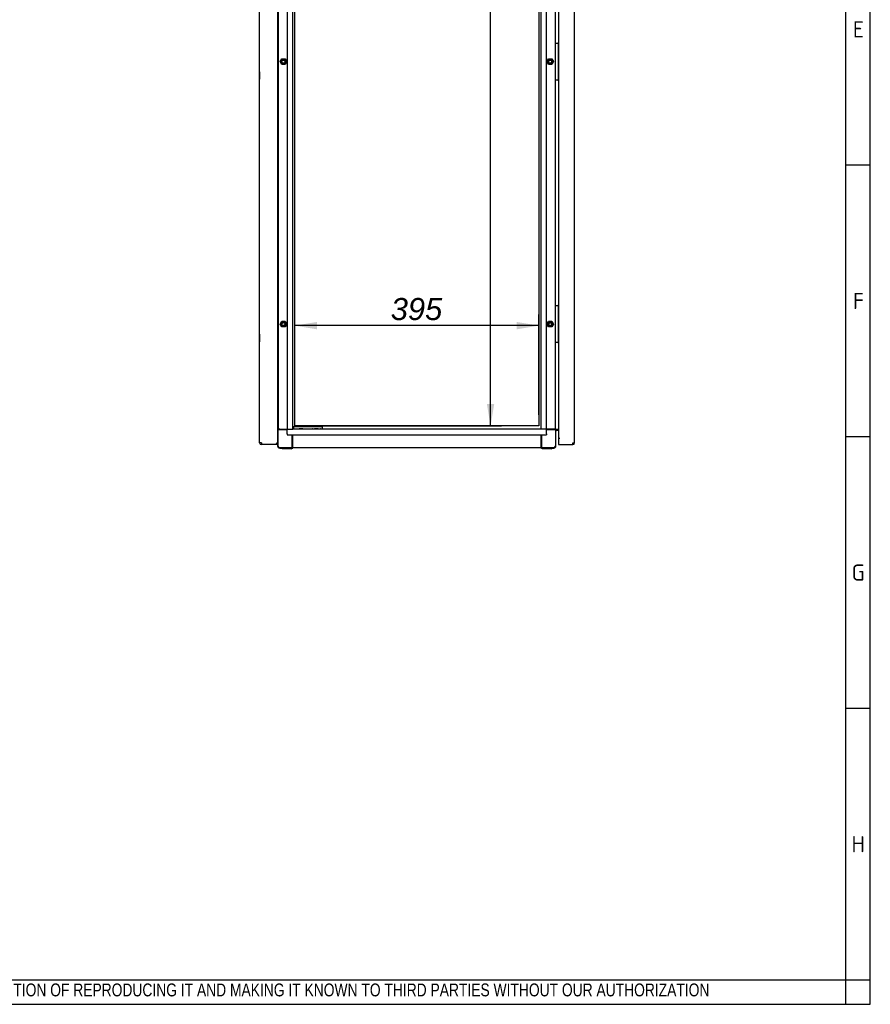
# Model space of a CAD drawing. Extents: x -15 to 412, y 11 to 308.
# Tile 6 of 9: x 306 to 412, y 11 to 134. Entities that reach past the tile are written whole.
import ezdxf
from ezdxf.lldxf.tags import DXFTag

# ---------------------------------------------------------------- set-up
doc = ezdxf.new("R2010")
doc.units = 0
doc.layers.get('0').update_dxf_attribs({"linetype": 'CONTINUOUS'})
for name, color, linetype in [('_TRANSLATION', 7, 'CONTINUOUS'), ('AE00198_03', 7, 'CONTINUOUS'), ('AE00219_00', 7, 'CONTINUOUS'), ('AE00219_03', 7, 'CONTINUOUS'), ('AE00368_00', 7, 'CONTINUOUS'), ('AE00500_10', 7, 'CONTINUOUS'), ('DEFAULT', 7, 'CONTINUOUS'), ('DV3__TRANSLATION', 7, 'CONTINUOUS'), ('F0000000_08', 7, 'CONTINUOUS'), ('F0000001_47', 7, 'CONTINUOUS'), ('M0000000_06', 7, 'CONTINUOUS'), ('M0000000_29', 7, 'CONTINUOUS'), ('M0000000_44', 7, 'CONTINUOUS'), ('M0000000_54', 7, 'CONTINUOUS'), ('M0000000_57', 7, 'CONTINUOUS'), ('M0000001_30', 7, 'CONTINUOUS')]:
    doc.layers.add(name, color=color, linetype=linetype)
doc.styles.add('SEACAD_ARIAL', font='arial.ttf')
doc.styles.add('SEACAD_ARIALI', font='ariali.ttf')
tags = doc.linetypes.add('CENTER2', pattern=[28.575, 19.05, -3.175, 3.175, -3.175]).pattern_tags.tags
tags[10:11] = [DXFTag(74, 4), DXFTag(75, 0), DXFTag(340, '0'), DXFTag(46, 0.0), DXFTag(50, 0.0), DXFTag(44, 0.0), DXFTag(45, 0.0)]
tags[8:9] = [DXFTag(74, 4), DXFTag(75, 0), DXFTag(340, '0'), DXFTag(46, 0.0), DXFTag(50, 0.0), DXFTag(44, 0.0), DXFTag(45, 0.0)]
tags[6:7] = [DXFTag(74, 4), DXFTag(75, 0), DXFTag(340, '0'), DXFTag(46, 0.0), DXFTag(50, 0.0), DXFTag(44, 0.0), DXFTag(45, 0.0)]
tags[4:5] = [DXFTag(74, 4), DXFTag(75, 0), DXFTag(340, '0'), DXFTag(46, 0.0), DXFTag(50, 0.0), DXFTag(44, 0.0), DXFTag(45, 0.0)]
doc.dimstyles.new('ISO', dxfattribs={"dimtxt": 2.75, "dimasz": 2.75, "dimexe": 1.375, "dimexo": 1.375, "dimgap": 0.6875, "dimtad": 1, "dimdec": 1, "dimlfac": 13.000013, "dimtxsty": 'SEACAD_ARIAL', "dimblk1": '_SE_FILLED', "dimblk2": '_SE_FILLED', "dimsah": 1, "dimcen": 1.375, "dimazin": 3, "dimtfac": 0.7, "dimtdec": 3, "dimtmove": 0, "dimatfit": 3})

# ---------------------------------------------------------------- blocks, each defined once
blk = doc.blocks.new('SE2')
at = {"layer": 'AE00198_03', "color": 7, "linetype": 'CONTINUOUS'}
for p, q in [((373.25, 130.5), (373.22, 130.5)), ((373.22, 129.69), (373.25, 129.69)), ((373.25, 127.03), (373.22, 127.03)), ((373.22, 126.23), (373.25, 126.23)), ((373.25, 97.8), (373.22, 97.8)), ((373.22, 97), (373.25, 97)), ((373.25, 94.34), (373.22, 94.34)), ((373.22, 93.53), (373.25, 93.53))]:
    blk.add_line(p, q, dxfattribs=at)
at = {"layer": 'AE00219_00', "color": 7, "linetype": 'CONTINUOUS'}
for p, q in [((340.92, 82.63), (340.95, 82.61)), ((341.41, 82.61), (340.95, 82.61)), ((340.95, 82.61), (340.95, 82.59)), ((341.41, 82.61), (341.43, 82.63)), ((341.41, 82.59), (341.41, 82.61)), ((342.84, 82.63), (342.87, 82.61)), ((343.33, 82.61), (342.87, 82.61)), ((342.87, 82.61), (342.87, 82.59)), ((343.33, 82.61), (343.36, 82.63)), ((343.33, 82.59), (343.33, 82.61))]:
    blk.add_line(p, q, dxfattribs=at)
at = {"layer": 'AE00219_03', "color": 7, "linetype": 'CONTINUOUS'}
for p, q in [((336.01, 127.09), (336.01, 126.17)), ((336.02, 127.09), (336.01, 127.09)), ((336.01, 126.17), (336.02, 126.17)), ((336.01, 94.4), (336.01, 93.48)), ((336.02, 94.4), (336.01, 94.4)), ((336.01, 93.48), (336.02, 93.48))]:
    blk.add_line(p, q, dxfattribs=at)
at = {"layer": 'AE00368_00', "color": 7, "linetype": 'CONTINUOUS'}
for p, q in [((340.39, 82.63), (340.39, 82.59)), ((341.96, 82.59), (341.96, 82.63)), ((342.32, 82.63), (342.32, 82.59)), ((343.88, 82.63), (343.83, 82.63)), ((343.88, 82.59), (343.88, 82.63))]:
    blk.add_line(p, q, dxfattribs=at)
for centre, start, end in [((340.68, 82.58), 16.6015, 90), ((341.67, 82.58), 90, 163.3985), ((342.61, 82.58), 16.6015, 90), ((343.59, 82.58), 90, 163.3985)]:
    blk.add_arc(centre, 0.0538, start, end, dxfattribs=at)
at = {"layer": 'AE00500_10', "color": 7, "linetype": 'CONTINUOUS'}
for p, q in [((338.29, 130.45), (338.33, 130.45)), ((338.33, 129.73), (338.29, 129.73)), ((338.57, 128.36), (338.77, 128.72)), ((338.77, 128), (338.57, 128.36)), ((338.65, 128.36), (338.82, 128.65)), ((338.82, 128.07), (338.65, 128.36)), ((338.78, 128.72), (339.19, 128.72)), ((339.19, 128), (338.78, 128)), ((338.82, 128.65), (339.15, 128.65)), ((339.15, 128.07), (338.82, 128.07)), ((339.15, 128.65), (339.32, 128.36)), ((339.32, 128.36), (339.15, 128.07)), ((339.19, 128.72), (339.4, 128.36)), ((339.4, 128.36), (339.19, 128)), ((371.8, 128.36), (372.01, 128.72)), ((372.01, 128), (371.8, 128.36)), ((371.88, 128.36), (372.05, 128.65)), ((372.05, 128.07), (371.88, 128.36)), ((372.01, 128.72), (372.42, 128.72)), ((372.42, 128), (372.01, 128)), ((372.05, 128.65), (372.38, 128.65)), ((372.38, 128.07), (372.05, 128.07)), ((372.38, 128.65), (372.55, 128.36)), ((372.55, 128.36), (372.38, 128.07)), ((372.43, 128.72), (372.63, 128.36)), ((372.63, 128.36), (372.43, 128)), ((338.29, 126.99), (338.33, 126.99)), ((338.33, 126.27), (338.29, 126.27)), ((338.29, 97.76), (338.33, 97.76)), ((338.33, 97.04), (338.29, 97.04)), ((338.57, 95.67), (338.77, 96.03)), ((338.77, 95.31), (338.57, 95.67)), ((338.65, 95.67), (338.82, 95.96)), ((338.82, 95.38), (338.65, 95.67)), ((338.78, 96.03), (339.19, 96.03)), ((338.82, 95.96), (339.15, 95.96)), ((339.15, 95.96), (339.32, 95.67)), ((339.32, 95.67), (339.15, 95.38)), ((339.19, 96.03), (339.4, 95.67)), ((339.4, 95.67), (339.19, 95.31)), ((371.8, 95.67), (372.01, 96.03)), ((372.01, 95.31), (371.8, 95.67)), ((371.88, 95.67), (372.05, 95.96)), ((372.05, 95.38), (371.88, 95.67)), ((372.01, 96.03), (372.42, 96.03)), ((372.05, 95.96), (372.38, 95.96)), ((372.38, 95.96), (372.55, 95.67)), ((372.55, 95.67), (372.38, 95.38)), ((372.43, 96.03), (372.63, 95.67)), ((372.63, 95.67), (372.43, 95.31)), ((339.19, 95.31), (338.78, 95.31)), ((339.15, 95.38), (338.82, 95.38)), ((372.42, 95.31), (372.01, 95.31)), ((372.38, 95.38), (372.05, 95.38)), ((338.29, 94.3), (338.33, 94.3)), ((338.33, 93.58), (338.29, 93.58))]:
    blk.add_line(p, q, dxfattribs=at)
for centre in [(338.98, 128.36), (372.22, 128.36), (338.98, 95.67), (372.22, 95.67)]:
    blk.add_circle(centre, 0.189, dxfattribs=at)
for centre, radius, start, end in [((338.57, 128.36), 0.00385, 150, 210), ((338.98, 128.36), 0.231, 75, 15), ((338.78, 128.72), 0.00385, 90, 150), ((338.78, 128), 0.00385, 210, 270), ((339.19, 128.72), 0.00385, 30, 90), ((339.19, 128), 0.00385, 270, 330), ((339.4, 128.36), 0.00385, 330, 30), ((371.8, 128.36), 0.00385, 150, 210), ((372.22, 128.36), 0.231, 75, 15), ((372.01, 128.72), 0.00385, 90, 150), ((372.01, 128), 0.00385, 210, 270), ((372.42, 128.72), 0.00385, 30, 90), ((372.42, 128), 0.00385, 270, 330), ((372.63, 128.36), 0.00385, 330, 30), ((338.57, 95.67), 0.00385, 150, 210), ((338.98, 95.67), 0.231, 75, 15), ((338.78, 96.03), 0.00385, 90, 150), ((339.19, 96.03), 0.00385, 30, 90), ((339.4, 95.67), 0.00385, 330, 30), ((371.8, 95.67), 0.00385, 150, 210), ((372.22, 95.67), 0.231, 75, 15), ((372.01, 96.03), 0.00385, 90, 150), ((372.42, 96.03), 0.00385, 30, 90), ((372.63, 95.67), 0.00385, 330, 30), ((338.78, 95.31), 0.00385, 210, 270), ((339.19, 95.31), 0.00385, 270, 330), ((372.01, 95.31), 0.00385, 210, 270), ((372.42, 95.31), 0.00385, 270, 330)]:
    blk.add_arc(centre, radius, start, end, dxfattribs=at)
at = {"layer": 'DV3__TRANSLATION', "color": 7, "linetype": 'CENTER2'}
for p, q in [((340.41, 82.98), (340.41, 216.05)), ((370.79, 216.05), (370.79, 82.98)), ((370.79, 82.98), (340.41, 82.98))]:
    blk.add_line(p, q, dxfattribs=at)
at = {"layer": 'F0000000_08', "color": 7, "linetype": 'CONTINUOUS'}
for p, q in [((372.87, 126.09), (372.87, 130.63)), ((372.91, 130.67), (372.95, 130.67)), ((372.95, 130.67), (373.14, 130.67)), ((373.14, 130.67), (373.18, 130.67)), ((373.18, 130.67), (373.18, 130.67)), ((373.2, 130.67), (373.18, 130.67)), ((373.22, 130.63), (373.22, 126.09)), ((373.23, 130.65), (373.25, 130.62)), ((372.95, 126.05), (372.91, 126.05)), ((373.14, 126.05), (372.95, 126.05)), ((373.18, 126.05), (373.14, 126.05)), ((373.18, 126.05), (373.18, 126.05)), ((373.25, 126.11), (373.23, 126.07)), ((372.87, 93.4), (372.87, 97.94)), ((372.91, 97.98), (372.95, 97.98)), ((372.95, 97.98), (373.14, 97.98)), ((373.14, 97.98), (373.18, 97.98)), ((373.18, 97.98), (373.18, 97.98)), ((373.2, 97.98), (373.18, 97.98)), ((373.22, 97.94), (373.22, 93.4)), ((373.23, 97.96), (373.25, 97.93)), ((372.95, 93.36), (372.91, 93.36)), ((373.14, 93.36), (372.95, 93.36)), ((373.18, 93.36), (373.14, 93.36)), ((373.18, 93.36), (373.18, 93.36)), ((373.25, 93.41), (373.23, 93.38))]:
    blk.add_line(p, q, dxfattribs=at)
for centre, start, end in [((372.91, 130.63), 90, 180), ((373.18, 130.63), 0, 90), ((373.2, 130.63), 36.8699, 90), ((372.91, 126.09), 180, 270), ((373.18, 126.09), 270, 0), ((373.2, 126.09), 270, 323.1301), ((372.91, 97.94), 90, 180), ((373.18, 97.94), 0, 90), ((373.2, 97.94), 36.8699, 90), ((372.91, 93.4), 180, 270), ((373.18, 93.4), 270, 0), ((373.2, 93.4), 270, 323.1301)]:
    blk.add_arc(centre, 0.0385, start, end, dxfattribs=at)
at = {"layer": 'F0000001_47', "color": 7, "linetype": 'CONTINUOUS'}
for p, q in [((336.02, 80.88), (336.02, 218.15)), ((338.29, 80.78), (338.29, 218.25)), ((336.24, 80.88), (336.02, 80.88)), ((338.18, 80.67), (336.24, 80.67)), ((336.24, 80.67), (336.24, 80.67)), ((338.18, 80.78), (338.08, 80.88)), ((338.18, 80.78), (338.08, 80.88)), ((338.18, 80.67), (338.18, 80.78)), ((338.29, 80.78), (338.18, 80.78)), ((338.29, 80.78), (338.18, 80.78)), ((338.29, 80.67), (338.18, 80.67)), ((338.29, 80.67), (338.29, 80.78))]:
    blk.add_line(p, q, dxfattribs=at)
for centre, radius, start, end in [((336.24, 80.88), 0.215, 180, 270), ((349.62, 80.87), 13.38, 179.9482, 180.8703)]:
    blk.add_arc(centre, radius, start, end, dxfattribs=at)
at = {"layer": 'M0000000_06', "color": 7, "linetype": 'CONTINUOUS'}
for p, q in [((338.52, 82.59), (338.29, 82.59)), ((338.52, 82.52), (338.29, 82.52)), ((338.33, 80.48), (338.33, 82.52)), ((338.52, 82.59), (339.45, 82.59)), ((339.45, 82.52), (338.52, 82.52)), ((372.68, 82.59), (371.75, 82.59)), ((372.68, 82.52), (371.75, 82.52)), ((372.93, 82.59), (372.68, 82.59)), ((372.93, 82.52), (372.68, 82.52)), ((372.87, 82.52), (372.87, 80.48)), ((372.93, 82.52), (372.93, 82.59)), ((372.93, 80.48), (372.93, 82.52)), ((340.06, 80.48), (340.06, 81.9)), ((340.14, 80.48), (340.14, 81.9)), ((371.06, 81.9), (371.06, 80.48)), ((371.14, 81.9), (371.14, 80.48)), ((338.27, 80.78), (338.27, 80.78)), ((338.27, 80.67), (338.27, 80.48)), ((340.06, 80.28), (338.52, 80.28)), ((338.52, 80.23), (338.83, 80.23)), ((338.83, 80.15), (338.83, 80.28)), ((338.98, 80.13), (338.85, 80.13)), ((339.83, 80.13), (338.98, 80.13)), ((339.97, 80.13), (339.83, 80.13)), ((339.98, 80.15), (339.98, 80.28)), ((339.98, 80.23), (340.06, 80.23)), ((340.06, 80.23), (340.06, 80.48)), ((340.06, 80.23), (340.14, 80.23)), ((340.14, 80.23), (340.14, 80.48)), ((371.06, 80.48), (371.06, 80.23)), ((371.14, 80.23), (371.06, 80.23)), ((371.14, 80.48), (371.14, 80.23)), ((372.68, 80.28), (371.14, 80.28)), ((371.14, 80.23), (371.22, 80.23)), ((371.22, 80.15), (371.22, 80.28)), ((371.37, 80.13), (371.23, 80.13)), ((372.22, 80.13), (371.37, 80.13)), ((372.35, 80.13), (372.22, 80.13)), ((372.37, 80.15), (372.37, 80.28)), ((372.37, 80.23), (372.68, 80.23))]:
    blk.add_line(p, q, dxfattribs=at)
for centre, radius, start, end in [((338.52, 80.48), 0.25, 180, 270), ((338.52, 80.48), 0.192, 180, 270), ((338.85, 80.15), 0.0192, 180, 270), ((339.97, 80.15), 0.0192, 270, 0), ((371.23, 80.15), 0.0192, 180, 270), ((372.35, 80.15), 0.0192, 270, 0), ((372.68, 80.48), 0.192, 270, 0), ((372.68, 80.48), 0.25, 270, 0)]:
    blk.add_arc(centre, radius, start, end, dxfattribs=at)
at = {"layer": 'M0000000_29', "color": 7, "linetype": 'CONTINUOUS'}
for p, q in [((338.33, 216.44), (338.33, 82.59)), ((339.45, 216.44), (339.45, 82.59)), ((340.14, 82.59), (340.14, 216.44)), ((371.06, 216.44), (371.06, 82.59)), ((371.75, 82.59), (371.75, 216.44)), ((372.87, 130.63), (372.87, 168.4)), ((372.87, 97.94), (372.87, 126.09)), ((372.87, 82.59), (372.87, 93.4)), ((339.54, 82.59), (339.45, 82.59)), ((339.54, 82.59), (339.85, 82.59)), ((339.85, 82.59), (340.14, 82.59)), ((371.35, 82.59), (371.06, 82.59)), ((371.66, 82.59), (371.35, 82.59)), ((371.75, 82.59), (371.66, 82.59)), ((372.93, 82.59), (372.97, 82.59)), ((372.97, 82.59), (373.25, 82.59))]:
    blk.add_line(p, q, dxfattribs=at)
at = {"layer": 'M0000000_44', "color": 7, "linetype": 'CONTINUOUS'}
for p, q in [((339.45, 82.31), (339.45, 82.59)), ((339.45, 82), (339.45, 82.31)), ((371.06, 82.59), (340.14, 82.59)), ((371.75, 82.31), (371.75, 82.59)), ((371.75, 82), (371.75, 82.31)), ((339.45, 82), (339.45, 81.9)), ((339.45, 81.9), (371.75, 81.9)), ((371.75, 82), (371.75, 81.9)), ((371.06, 80.28), (340.14, 80.28))]:
    blk.add_line(p, q, dxfattribs=at)
at = {"layer": 'M0000000_54', "color": 7, "linetype": 'CONTINUOUS'}
for p, q in [((373.02, 82.5), (372.93, 82.5)), ((373.02, 82.5), (373.02, 82.59)), ((373.25, 82.5), (373.02, 82.5)), ((373.02, 82.49), (373.25, 82.49)), ((373.02, 82.4), (373.02, 82.49)), ((373.25, 82.4), (373.02, 82.4))]:
    blk.add_line(p, q, dxfattribs=at)
for radius, end in [(0.246, 112.9934), (0.154, 128.6822)]:
    blk.add_arc((373.02, 82.25), radius, 90, end, dxfattribs=at)
at = {"layer": 'M0000000_57', "color": 7, "linetype": 'CONTINUOUS'}
for p, q in [((340.29, 82.86), (340.14, 82.86)), ((340.25, 82.82), (340.25, 82.67)), ((340.26, 82.63), (340.29, 82.63)), ((340.64, 82.86), (340.29, 82.86)), ((340.29, 82.63), (340.64, 82.63)), ((343.48, 82.86), (340.64, 82.86)), ((340.64, 82.63), (343.48, 82.63)), ((343.83, 82.86), (343.48, 82.86)), ((343.48, 82.63), (343.83, 82.63)), ((343.87, 82.67), (343.87, 82.82)), ((343.87, 82.63), (343.87, 82.67))]:
    blk.add_line(p, q, dxfattribs=at)
for centre, start, end in [((340.29, 82.82), 90, 180), ((340.29, 82.67), 180, 270), ((343.83, 82.82), 0, 90), ((343.83, 82.67), 270, 0)]:
    blk.add_arc(centre, 0.0385, start, end, dxfattribs=at)
at = {"layer": 'M0000001_30', "color": 7, "linetype": 'CONTINUOUS'}
for p, q in [((373.25, 217.59), (373.25, 81.44)), ((375.25, 80.88), (375.25, 218.15)), ((373.43, 81.44), (373.25, 81.44)), ((373.25, 81.44), (373.25, 80.88)), ((373.43, 81.44), (373.25, 81.44)), ((373.43, 81.44), (373.43, 81.44)), ((373.43, 81.44), (373.43, 81.44)), ((373.25, 80.88), (373.25, 80.67)), ((373.25, 80.67), (375.04, 80.67)), ((375.04, 80.88), (375.25, 80.88)), ((375.04, 80.67), (375.04, 80.67))]:
    blk.add_line(p, q, dxfattribs=at)
for centre, radius, start, end in [((361.65, 80.87), 13.38, 359.1297, 0.0518), ((375.04, 80.88), 0.215, 270.0021, 359.9979)]:
    blk.add_arc(centre, radius, start, end, dxfattribs=at)
blk = doc.blocks.new('DMBLK84')
at = {"layer": '_TRANSLATION', "linetype": 'CONTINUOUS'}
for points in [[(365.25, 213.3), (364.79, 216.05), (364.33, 213.3)], [(365.25, 85.73), (364.33, 85.73), (364.79, 82.98)]]:
    blk.add_hatch(color=7, dxfattribs=at).paths.add_polyline_path(points)
at = {"layer": '_TRANSLATION', "color": 7, "linetype": 'CONTINUOUS'}
for p, q in [((341.78, 216.05), (366.17, 216.05)), ((364.79, 82.98), (364.79, 216.05)), ((341.78, 82.98), (366.17, 82.98))]:
    blk.add_line(p, q, dxfattribs=at)
at = {"layer": '_TRANSLATION', "color": 7, "linetype": 'CONTINUOUS', "style": 'SEACAD_ARIALI'}
blk.add_text('1730', height=2.75, rotation=90, dxfattribs=at).set_placement((364.1, 145.24))
blk = doc.blocks.new('_SE_FILLED')
at = {"color": 0}
blk.add_line((0, 0), (-1, 0), dxfattribs=at)
blk.add_solid([(0, 0), (-1, -0.1665), (-1, 0.1665), (0, 0)], dxfattribs=at)
blk = doc.blocks.new('DMBLK85')
at = {"layer": '_TRANSLATION', "linetype": 'CONTINUOUS'}
for points in [[(343.16, 95.94), (340.41, 95.48), (343.16, 95.02)], [(368.04, 95.94), (368.04, 95.02), (370.79, 95.48)]]:
    blk.add_hatch(color=7, dxfattribs=at).paths.add_polyline_path(points)
at = {"layer": '_TRANSLATION', "color": 7, "linetype": 'CONTINUOUS'}
for p, q in [((340.41, 84.35), (340.41, 96.85)), ((370.79, 84.35), (370.79, 96.85)), ((370.79, 95.48), (340.41, 95.48))]:
    blk.add_line(p, q, dxfattribs=at)
at = {"layer": '_TRANSLATION', "color": 7, "linetype": 'CONTINUOUS', "style": 'SEACAD_ARIALI'}
blk.add_text('395', height=2.75, dxfattribs=at).set_placement((352.36, 96.17))

msp = doc.modelspace()

# ---------------------------------------------------------------- linework, layer by layer
at = {"color": 7, "linetype": 'CONTINUOUS'}
for p, q in [((412.092, 10.9591), (412.092, 287.5885)), ((412.092, 115.4523), (409.0633, 115.4523)), ((412.092, 81.6309), (409.0633, 81.6309)), ((412.092, 47.8094), (409.0633, 47.8094)), ((6.2345, 10.9591), (412.092, 10.9591))]:
    msp.add_line(p, q, dxfattribs=at)
at = {"layer": 'DEFAULT', "color": 7, "linetype": 'CONTINUOUS'}
for p, q in [((409.0633, 10.9591), (409.0633, 287.5885)), ((6.2345, 13.9879), (412.092, 13.9879))]:
    msp.add_line(p, q, dxfattribs=at)

# ---------------------------------------------------------------- block references
at = {"layer": '_TRANSLATION'}
msp.add_blockref('SE2', (0, 0), dxfattribs=at)

# ---------------------------------------------------------------- texts
for s, insert, char_height, width, attachment_point in [('{\\fSolid Edge ANSI|b0||i0||c0|p34;\\C7;\\H2.019192;\\W1.;E}', (410.614, 131.3592), 2.019192, 2.3978, 8), ('{\\fSolid Edge ANSI|b0||i0||c0|p34;\\C7;\\H2.019192;\\W1.;F}', (410.6121, 97.5377), 2.019192, 2.271601, 8), ('{\\fSolid Edge ANSI|b0||i0||c0|p34;\\C7;\\H2.019192;\\W1.;G}', (410.5863, 63.7163), 2.019192, 2.5871, 8), ('{\\fSolid Edge ANSI|b0||i0||c0|p34;\\C7;\\H2.019192;\\W1.;H}', (410.5882, 29.8948), 2.019192, 2.713299, 8), ('{\\fArial Narrow|b0||i0||c0|p34;\\C7;\\H1.6;\\W0.94;IN ACCORDANCE WITH THE LAW, WE RESERVE THE OWNERSHIP OF THIS DESIGN WITH THE PROHIBITION OF REPRODUCING IT AND MAKING IT KNOWN TO THIRD PARTIES WITHOUT OUR AUTHORIZATION}', (219.6882, 11.6523), 1.6, 181.995713, 7)]:
    msp.add_mtext(s, dxfattribs=dict(insert=insert, char_height=char_height, width=width, attachment_point=attachment_point))

# ---------------------------------------------------------------- dimensions: what is measured, and where the dimension line sits
at = {"layer": '_TRANSLATION', "color": 7, "linetype": 'CONTINUOUS'}
dim = msp.add_linear_dim(base=(364.7905, 82.9769), p1=(340.4078, 82.9769), p2=(340.4078, 216.0537), angle=90, text='\\A1;<>', dimstyle='ISO', dxfattribs=at)
dim.commit()
dim.dimension.update_dxf_attribs({"geometry": 'DMBLK84', "text_midpoint": (364.7905, 149.5153), "dimtype": 161})
dim = msp.add_linear_dim(base=(340.4078, 95.4797), p1=(370.7924, 82.9769), p2=(340.4078, 82.9769), text='\\A1;<>', dimstyle='ISO', dxfattribs=at)
dim.commit()
dim.dimension.update_dxf_attribs({"geometry": 'DMBLK85', "text_midpoint": (355.6001, 95.4797), "dimtype": 160})

doc.saveas('drawing.dxf')
